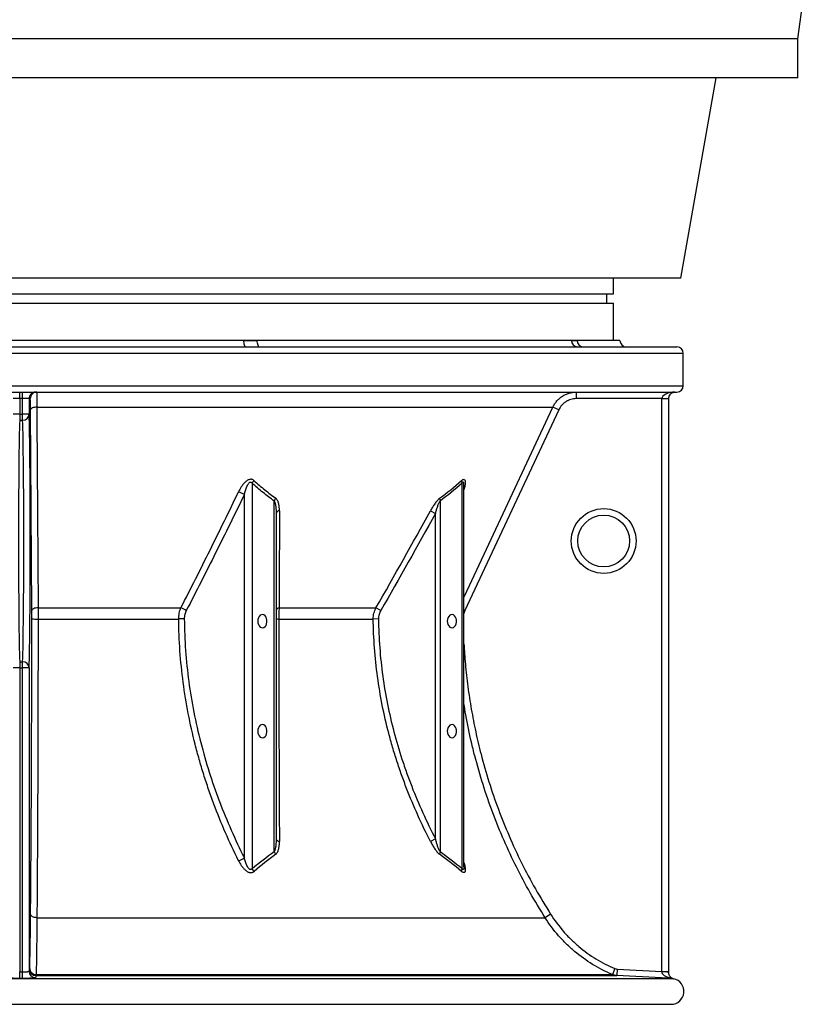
# Model space of a CAD drawing. Header units: millimetres. Extents: x 1228 to 2708, y 240 to 3424.
# Tile 2 of 6: x 1967 to 2583, y 240 to 1000. Entities that reach past the tile are written whole.
import ezdxf

# ---------------------------------------------------------------- set-up
doc = ezdxf.new("R2010")
doc.units = ezdxf.units.MM

msp = doc.modelspace()

# ---------------------------------------------------------------- linework, layer by layer
at = {"color": 7, "linetype": 'Continuous', "lineweight": 25}
for p, q in [((2568.12, 985.41), (2583.12, 1095.41)), ((2568.12, 985.41), (1368.12, 985.41)), ((2568.12, 955.41), (2568.12, 985.41)), ((2568.12, 955.41), (1368.12, 955.41)), ((2477.62, 800.52), (2504.94, 955.41)), ((2477.62, 800.52), (1458.62, 800.52)), ((2425.62, 788.52), (2425.62, 800.52)), ((1510.62, 788.52), (2425.62, 788.52)), ((2420.62, 781.22), (2420.62, 788.52)), ((1510.62, 781.22), (2425.62, 781.22)), ((2425.62, 752.52), (2425.62, 781.22)), ((1461.63, 747.52), (2474.62, 747.52)), ((2139.94, 752.52), (1796.31, 752.52)), ((2150.27, 752.52), (2139.94, 752.52)), ((2393.25, 752.52), (2150.27, 752.52)), ((2397.53, 752.52), (2393.25, 752.52)), ((2430.62, 752.52), (2397.53, 752.52)), ((2479.62, 717.52), (2479.62, 742.52)), ((1461.63, 712.52), (2474.62, 712.52)), ((1967, 707.52), (1967, 712.52)), ((1969.25, 707.52), (1969.25, 712.52)), ((2397, 707.52), (2397, 712.52)), ((1967, 707.52), (1962, 707.52)), ((1969.25, 707.52), (1967, 707.52)), ((1967, 707.52), (1967, 695.59)), ((1974.25, 707.52), (1969.25, 707.52)), ((1969.25, 695.59), (1969.25, 707.52)), ((1974.25, 707.52), (1974.25, 695.59)), ((1975.14, 707.52), (1974.25, 707.52)), ((1980.19, 700.97), (2378.86, 700.97)), ((2383.39, 698.86), (2378.86, 700.97)), ((2463.12, 707.52), (2397, 707.52)), ((2463.12, 707.52), (2468.12, 707.52)), ((2463.12, 264.89), (2463.12, 707.52)), ((2468.12, 707.52), (2468.12, 264.89)), ((1967, 695.59), (1962, 695.59)), ((1967, 695.59), (1967, 690.92)), ((1967, 695.59), (1969.25, 695.59)), ((1969.25, 690.92), (1969.25, 695.59)), ((1974.25, 695.59), (1969.25, 695.59)), ((1976.34, 543.76), (1975.33, 698.86)), ((2383.39, 698.86), (2310.96, 543.76)), ((1967, 690.92), (1969.25, 690.92)), ((2146.57, 642.12), (2146.57, 344.46)), ((2308.73, 344.46), (2308.73, 642.12)), ((2310.15, 640.61), (2310.15, 640.84)), ((2310.19, 345.77), (2310.19, 640.61)), ((2140.53, 352.65), (2140.53, 633.4)), ((2163.6, 357.55), (2163.6, 628.39)), ((2291.69, 628.39), (2291.69, 357.55)), ((2165.07, 618.81), (2165.07, 367.41)), ((2284.32, 620.92), (2288.15, 618.81)), ((2288.15, 367.41), (2288.15, 618.81)), ((1981.16, 545.88), (2091.54, 545.88)), ((2167.4, 545.88), (2242.23, 545.88)), ((2245.9, 543.76), (2242.23, 545.88)), ((1981.16, 537.24), (2089.83, 537.24)), ((2167.11, 537.24), (2240.13, 537.24)), ((2244.16, 537.29), (2240.13, 537.24)), ((1967, 504.11), (1967, 499.44)), ((1967, 504.11), (1969.25, 504.11)), ((1969.25, 499.44), (1969.25, 504.11)), ((1967, 499.44), (1962, 499.44)), ((1967, 499.44), (1969.25, 499.44)), ((1967, 499.44), (1967, 264.51)), ((1969.25, 264.51), (1969.25, 499.44)), ((1974.25, 499.44), (1969.25, 499.44)), ((1974.25, 499.44), (1974.25, 265.02)), ((2288.15, 367.41), (2284.28, 365.4)), ((1980.29, 306.4), (2372.91, 306.4)), ((2377.13, 309.08), (2372.91, 306.4)), ((1974.25, 265.02), (1974.7, 266.7)), ((2426.83, 267.08), (2424.89, 262.48)), ((2428.52, 266.7), (2428.26, 261.7)), ((2428.52, 266.7), (2463.12, 264.89)), ((1466, 259.51), (2470.25, 259.51)), ((1967, 259.52), (1967, 264.51)), ((1967, 264.51), (1969.25, 264.51)), ((1969.25, 259.52), (1967, 259.52)), ((1969.25, 259.52), (1969.25, 264.51)), ((1979.67, 262.48), (2424.89, 262.48)), ((1979.69, 261.7), (2428.26, 261.7)), ((2463.12, 264.89), (2468.12, 264.89)), ((2470.25, 259.57), (2470.25, 259.51)), ((2472.12, 259.32), (2472.12, 259.31)), ((1466.62, 239.52), (2469.62, 239.52))]:
    msp.add_line(p, q, dxfattribs=at)
at = {"color": 1, "linetype": 'Continuous', "lineweight": 25}
for p, q in [((2479.62, 742.52), (1456.62, 742.52)), ((1456.62, 717.52), (2479.62, 717.52)), ((2310.96, 543.76), (2310.19, 544.12)), ((2472.12, 259.31), (2471.99, 259.26)), ((1466.08, 239.52), (2470.17, 239.52))]:
    msp.add_line(p, q, dxfattribs=at)
at = {"color": 7, "linetype": 'Continuous', "lineweight": 25, "flags": 128}
for points in [[(2139.94, 752.52), (2139.98, 751.54), (2140.08, 750.6), (2140.25, 749.74), (2140.48, 748.98), (2140.77, 748.36), (2141.09, 747.9), (2141.44, 747.61), (2141.8, 747.52)], [(2150.27, 752.52), (2150.3, 751.54), (2150.42, 750.6), (2150.6, 749.74), (2150.84, 748.98), (2151.14, 748.36), (2151.48, 747.9), (2151.85, 747.61), (2152.24, 747.52)], [(1980.19, 700.97), (1979.25, 700.92), (1978.34, 700.79), (1977.5, 700.59), (1976.77, 700.32), (1976.16, 700.01), (1975.71, 699.65), (1975.43, 699.26), (1975.33, 698.86)], [(1980.19, 700.97), (1980.25, 691.91), (1980.48, 655.66), (1981.16, 545.88)], [(1981.16, 545.88), (1980.22, 545.82), (1979.32, 545.69), (1978.49, 545.49), (1977.76, 545.22), (1977.17, 544.91), (1976.72, 544.55), (1976.44, 544.16), (1976.34, 543.76)], [(2150.85, 535.57), (2150.99, 534.19), (2151.38, 532.92), (2152, 531.84), (2152.8, 531.04), (2153.73, 530.57), (2154.71, 530.48), (2155.67, 530.76), (2156.54, 531.4), (2157.26, 532.35), (2157.77, 533.53), (2158.03, 534.87), (2158.03, 536.26), (2157.77, 537.6), (2157.26, 538.78), (2156.54, 539.73), (2155.67, 540.37), (2154.71, 540.65), (2153.73, 540.56), (2152.8, 540.09), (2152, 539.29), (2151.38, 538.22), (2150.99, 536.94), (2150.85, 535.57)], [(2297.23, 535.57), (2297.36, 534.19), (2297.75, 532.92), (2298.37, 531.84), (2299.17, 531.04), (2300.1, 530.57), (2301.08, 530.48), (2302.04, 530.76), (2302.91, 531.4), (2303.63, 532.35), (2304.14, 533.53), (2304.4, 534.87), (2304.4, 536.26), (2304.14, 537.6), (2303.63, 538.78), (2302.91, 539.73), (2302.04, 540.37), (2301.08, 540.65), (2300.1, 540.56), (2299.17, 540.09), (2298.37, 539.29), (2297.75, 538.22), (2297.36, 536.94), (2297.23, 535.57)], [(2094.14, 537.29), (2093.64, 537.28), (2093.11, 537.27), (2092.57, 537.27), (2092.02, 537.26), (2091.46, 537.26), (2090.91, 537.25), (2090.36, 537.25), (2089.83, 537.24)], [(2150.85, 450.57), (2150.99, 449.19), (2151.38, 447.92), (2152, 446.84), (2152.8, 446.04), (2153.73, 445.57), (2154.71, 445.48), (2155.67, 445.76), (2156.54, 446.4), (2157.26, 447.35), (2157.77, 448.53), (2158.03, 449.87), (2158.03, 451.26), (2157.77, 452.6), (2157.26, 453.78), (2156.54, 454.73), (2155.67, 455.37), (2154.71, 455.65), (2153.73, 455.56), (2152.8, 455.09), (2152, 454.29), (2151.38, 453.22), (2150.99, 451.94), (2150.85, 450.57)], [(2297.23, 450.57), (2297.36, 449.19), (2297.75, 447.92), (2298.37, 446.84), (2299.17, 446.04), (2300.1, 445.57), (2301.08, 445.48), (2302.04, 445.76), (2302.91, 446.4), (2303.63, 447.35), (2304.14, 448.53), (2304.4, 449.87), (2304.4, 451.26), (2304.14, 452.6), (2303.63, 453.78), (2302.91, 454.73), (2302.04, 455.37), (2301.08, 455.65), (2300.1, 455.56), (2299.17, 455.09), (2298.37, 454.29), (2297.75, 453.22), (2297.36, 451.94), (2297.23, 450.57)], [(1980.29, 306.4), (1979.34, 306.47), (1978.43, 306.63), (1977.59, 306.88), (1976.86, 307.22), (1976.25, 307.62), (1975.8, 308.08), (1975.52, 308.57), (1975.41, 309.08)], [(1979.69, 261.7), (1979.55, 261.18), (1979.24, 260.03)], [(2470.25, 259.51), (2462.88, 259.89), (2428.26, 261.7)]]:
    msp.add_lwpolyline(points, dxfattribs=at)
at = {"color": 1, "linetype": 'Continuous', "lineweight": 25, "flags": 128}
msp.add_lwpolyline([(2310.19, 553.9), (2310.67, 554.94), (2327.6, 591.18), (2378.86, 700.97)], dxfattribs=at)
at = {"color": 7, "linetype": 'Continuous', "lineweight": 25}
for radius in [25, 20]:
    msp.add_circle((2418.12, 597.52), radius, dxfattribs=at)
for centre, radius, start, end in [((2398.06, 752.32), 4.81, 177.69044, 267.48727), ((2402.35, 752.35), 4.83, 177.95364, 267.79583), ((2435.62, 752.52), 5, 180, 270), ((2474.62, 742.52), 5, 0, 90), ((2474.62, 717.52), 5, 270, 0), ((1979.25, 707.52), 5, 90.00279, 180.00279), ((1980.14, 707.52), 5, 90.00279, 180.00279), ((2473.12, 707.52), 5, 90, 180), ((1969.38, 695.79), 4.87, 268.45013, 357.64943), ((2153.71, 638.86), 7.85, 136.8275, 155.4744), ((2313.11, 644.21), 4.86, 179.67551, 205.42503), ((2130.33, 617.53), 18.86, 57.26812, 72.41188), ((2170.76, 625.78), 7.62, 141.68389, 159.94939), ((2296.63, 630.26), 5.28, 177.34638, 200.71174), ((2167.87, 618.02), 2.91, 94.26761, 164.3313), ((2085.4, 528.67), 18.27, 55.69365, 70.3415), ((2167.77, 543.12), 2.78, 97.63795, 166.64193), ((1980.03, 671.88), 134.65, 268.43544, 270.48073), ((2166.79, 568.63), 31.39, 266.85867, 270.59812), ((1969.38, 499.24), 4.87, 2.35057, 91.54987), ((2167.79, 368.25), 2.85, 197.04911, 266.6737), ((2130.36, 367.89), 18.32, 288.07593, 303.71638), ((2170.77, 360.16), 7.62, 199.96794, 218.29732), ((2296.64, 355.69), 5.28, 159.36644, 182.80506), ((2153.76, 347.46), 7.79, 202.64215, 222.57318), ((2313.22, 342.5), 4.9, 156.36, 183.58192), ((1979.7, 266.7), 5, 180.0854, 269.91223), ((1979.56, 267.32), 4.84, 182.7658, 271.34919), ((1979.25, 265.03), 5, 180.08542, 269.91982), ((2464.38, 246.2), 18.38, 78.24084, 93.85811), ((2473.12, 264.22), 5, 180.00483, 200.95803), ((2473.12, 264.22), 5, 227.63927, 258.38062), ((2470.12, 249.52), 10, 270.24278, 78.48574), ((2470.41, 255.83), 3.74, 72.11256, 92.39953), ((2469.62, 367.52), 128, 270, 270.24278)]:
    msp.add_arc(centre, radius, start, end, dxfattribs=at)
for centre, major_axis, ratio, start_param, end_param in [((2473.12, 707.52), (10, 0), 0.5, 1.570796, 3.141593), ((1973.73, 597.52), (0, 105), 0.013964, 3.5068, 5.917978), ((1967.52, 597.52), (0, 100), 0.014662, 0.365207, 2.776385), ((1968.73, 597.52), (0, 100), 0.014662, 3.5068, 5.917978)]:
    msp.add_ellipse(centre, major_axis=major_axis, ratio=ratio, start_param=start_param, end_param=end_param, dxfattribs=at)
for points, knots in [([(2139.94, 752.52), (2140.81, 752.52), (2141.67, 752.49), (2143.39, 752.44), (2144.26, 752.42), (2145.98, 752.42), (2146.84, 752.44), (2148.55, 752.49), (2149.41, 752.52), (2150.27, 752.52)], [0, 0, 0, 0, 0.25, 0.25, 0.5, 0.5, 0.75, 0.75, 1, 1, 1, 1]), ([(2393.25, 752.52), (2393.62, 752.52), (2393.98, 752.49), (2394.7, 752.44), (2395.06, 752.42), (2395.78, 752.42), (2396.13, 752.44), (2396.83, 752.49), (2397.18, 752.52), (2397.53, 752.52)], [0, 0, 0, 0, 0.25, 0.25, 0.5, 0.5, 0.75, 0.75, 1, 1, 1, 1]), ([(1980.14, 712.52), (1980.14, 712.52), (1980.14, 712.45), (1980.15, 712.18), (1980.15, 711.99), (1980.16, 711.59), (1980.16, 711.44), (1980.16, 711.11), (1980.16, 710.93), (1980.17, 710.35), (1980.17, 709.9), (1980.17, 709.14), (1980.17, 708.87), (1980.18, 708.31), (1980.18, 708.01), (1980.18, 707.09), (1980.18, 706.42), (1980.19, 705.01), (1980.19, 704.26), (1980.19, 703.07), (1980.19, 702.66), (1980.19, 701.83), (1980.19, 701.4), (1980.19, 700.97)], [0, 0, 0, 0, 0.125, 0.125, 0.25, 0.25, 0.3125, 0.3125, 0.375, 0.375, 0.5, 0.5, 0.5625, 0.5625, 0.625, 0.625, 0.75, 0.75, 0.875, 0.875, 0.9375, 0.9375, 1, 1, 1, 1]), ([(2378.86, 700.97), (2379.27, 701.83), (2379.73, 702.66), (2380.75, 704.24), (2381.32, 704.99), (2382.26, 706.05), (2382.59, 706.4), (2383.26, 707.07), (2383.61, 707.39), (2384.68, 708.31), (2385.44, 708.87), (2386.63, 709.63), (2387.04, 709.87), (2387.87, 710.32), (2388.3, 710.54), (2389.6, 711.12), (2390.48, 711.45), (2392.29, 711.98), (2393.21, 712.18), (2394.62, 712.38), (2395.1, 712.43), (2396.04, 712.5), (2396.52, 712.52), (2397, 712.52)], [0, 0, 0, 0, 0.125, 0.125, 0.25, 0.25, 0.3125, 0.3125, 0.375, 0.375, 0.5, 0.5, 0.5625, 0.5625, 0.625, 0.625, 0.75, 0.75, 0.875, 0.875, 0.9375, 0.9375, 1, 1, 1, 1]), ([(1975.33, 698.86), (1975.32, 699.51), (1975.32, 700.13), (1975.31, 701.33), (1975.3, 701.89), (1975.29, 702.95), (1975.28, 703.44), (1975.27, 704.14), (1975.27, 704.36), (1975.26, 704.79), (1975.25, 704.99), (1975.24, 705.55), (1975.23, 705.89), (1975.22, 706.33), (1975.21, 706.46), (1975.21, 706.71), (1975.2, 706.82), (1975.18, 707.32), (1975.16, 707.52), (1975.14, 707.52)], [0, 0, 0, 0, 0.125, 0.125, 0.25, 0.25, 0.375, 0.375, 0.4375, 0.4375, 0.5, 0.5, 0.625, 0.625, 0.6875, 0.6875, 0.75, 0.75, 1, 1, 1, 1]), ([(2397, 707.52), (2396.28, 707.52), (2395.57, 707.47), (2394.15, 707.26), (2393.46, 707.11), (2392.11, 706.72), (2391.45, 706.47), (2390.47, 706.03), (2390.15, 705.87), (2389.53, 705.53), (2389.22, 705.35), (2388.33, 704.78), (2387.76, 704.36), (2386.95, 703.67), (2386.69, 703.43), (2386.18, 702.93), (2385.94, 702.67), (2384.77, 701.34), (2383.99, 700.15), (2383.39, 698.86)], [0, 0, 0, 0, 0.125, 0.125, 0.25, 0.25, 0.375, 0.375, 0.4375, 0.4375, 0.5, 0.5, 0.625, 0.625, 0.6875, 0.6875, 0.75, 0.75, 1, 1, 1, 1]), ([(2147.98, 644.23), (2147.76, 644.44), (2147.52, 644.61), (2146.99, 644.91), (2146.71, 645.03), (2146.26, 645.14), (2146.1, 645.17), (2145.78, 645.21), (2145.62, 645.21), (2145.13, 645.2), (2144.78, 645.15), (2144.11, 644.96), (2143.78, 644.83), (2143.13, 644.51), (2142.82, 644.33), (2142.22, 643.92), (2141.93, 643.7), (2141.37, 643.22), (2141.1, 642.97), (2140.32, 642.18), (2139.84, 641.63), (2138.93, 640.47), (2138.52, 639.87), (2137.34, 638.05), (2136.65, 636.79), (2136.03, 635.51)], [0, 0, 0, 0, 0.0625, 0.0625, 0.125, 0.125, 0.15625, 0.15625, 0.1875, 0.1875, 0.25, 0.25, 0.3125, 0.3125, 0.375, 0.375, 0.4375, 0.4375, 0.5, 0.5, 0.625, 0.625, 0.75, 0.75, 1, 1, 1, 1]), ([(2140.53, 633.4), (2140.79, 634.45), (2141.07, 635.5), (2141.55, 637.06), (2141.72, 637.58), (2142.09, 638.61), (2142.29, 639.12), (2142.72, 640.13), (2142.96, 640.63), (2143.36, 641.35), (2143.5, 641.58), (2143.81, 642.03), (2143.97, 642.24), (2144.35, 642.64), (2144.55, 642.82), (2144.9, 643.01), (2145.03, 643.06), (2145.27, 643.1), (2145.4, 643.1), (2145.64, 643.05), (2145.75, 643.01), (2145.95, 642.88), (2146.05, 642.81), (2146.3, 642.55), (2146.44, 642.34), (2146.57, 642.12)], [0, 0, 0, 0, 0.25, 0.25, 0.375, 0.375, 0.5, 0.5, 0.625, 0.625, 0.6875, 0.6875, 0.75, 0.75, 0.8125, 0.8125, 0.84375, 0.84375, 0.875, 0.875, 0.90625, 0.90625, 0.9375, 0.9375, 1, 1, 1, 1]), ([(2163.6, 628.39), (2160.69, 630.48), (2157.81, 632.68), (2152.13, 637.26), (2149.33, 639.65), (2146.57, 642.12)], [0, 0, 0, 0, 0.5, 0.5, 1, 1, 1, 1]), ([(2147.98, 644.23), (2150.71, 641.77), (2153.47, 639.38), (2159.07, 634.79), (2161.9, 632.6), (2164.78, 630.5)], [0, 0, 0, 0, 0.5, 0.5, 1, 1, 1, 1]), ([(2091.54, 545.88), (2099.14, 560.69), (2106.63, 575.58), (2121.44, 605.47), (2128.77, 620.47), (2136.03, 635.51)], [0, 0, 0, 0, 0.5, 0.5, 1, 1, 1, 1]), ([(2140.53, 633.4), (2133.22, 618.35), (2125.84, 603.35), (2110.9, 573.46), (2103.35, 558.58), (2095.69, 543.76)], [0, 0, 0, 0, 0.5, 0.5, 1, 1, 1, 1]), ([(2163.6, 628.39), (2163.71, 628.23), (2163.8, 628.06), (2163.97, 627.71), (2164.05, 627.53), (2164.25, 626.97), (2164.35, 626.59), (2164.53, 625.81), (2164.61, 625.41), (2164.73, 624.6), (2164.79, 624.19), (2164.92, 622.97), (2164.98, 622.14), (2165.05, 620.48), (2165.07, 619.65), (2165.07, 618.81)], [0, 0, 0, 0, 0.0625, 0.0625, 0.125, 0.125, 0.25, 0.25, 0.375, 0.375, 0.5, 0.5, 0.75, 0.75, 1, 1, 1, 1]), ([(2167.65, 620.92), (2167.65, 621.84), (2167.62, 622.74), (2167.45, 624.51), (2167.32, 625.38), (2167.03, 626.64), (2166.91, 627.05), (2166.64, 627.85), (2166.48, 628.24), (2166.11, 628.98), (2165.9, 629.33), (2165.52, 629.81), (2165.39, 629.96), (2165.1, 630.25), (2164.95, 630.38), (2164.78, 630.5)], [0, 0, 0, 0, 0.25, 0.25, 0.5, 0.5, 0.625, 0.625, 0.75, 0.75, 0.875, 0.875, 0.9375, 0.9375, 1, 1, 1, 1]), ([(2291.35, 630.5), (2291.02, 630.26), (2290.69, 629.97), (2290.04, 629.33), (2289.71, 628.98), (2289.08, 628.24), (2288.77, 627.85), (2288.15, 627.05), (2287.85, 626.63), (2286.98, 625.37), (2286.42, 624.5), (2285.34, 622.74), (2284.82, 621.84), (2284.32, 620.92)], [0, 0, 0, 0, 0.125, 0.125, 0.25, 0.25, 0.375, 0.375, 0.5, 0.5, 0.75, 0.75, 1, 1, 1, 1]), ([(2288.15, 618.81), (2288.39, 619.65), (2288.63, 620.48), (2289.13, 622.14), (2289.39, 622.97), (2289.95, 624.6), (2290.25, 625.41), (2290.74, 626.59), (2290.91, 626.98), (2291.19, 627.54), (2291.28, 627.72), (2291.48, 628.06), (2291.58, 628.23), (2291.69, 628.39)], [0, 0, 0, 0, 0.25, 0.25, 0.5, 0.5, 0.75, 0.75, 0.875, 0.875, 0.9375, 0.9375, 1, 1, 1, 1]), ([(1976.36, 537.29), (1976.36, 538.41), (1976.36, 539.53), (1976.35, 541.7), (1976.35, 542.75), (1976.34, 543.76)], [0, 0, 0, 0, 0.5, 0.5, 1, 1, 1, 1]), ([(1981.16, 545.88), (1981.16, 544.52), (1981.16, 543.12), (1981.16, 540.96), (1981.16, 540.22), (1981.16, 538.74), (1981.16, 537.99), (1981.16, 537.24)], [0, 0, 0, 0, 0.5, 0.5, 0.75, 0.75, 1, 1, 1, 1]), ([(2089.83, 537.24), (2089.82, 538), (2089.86, 538.75), (2090, 540.24), (2090.11, 540.98), (2090.55, 543.16), (2090.98, 544.55), (2091.54, 545.88)], [0, 0, 0, 0, 0.25, 0.25, 0.5, 0.5, 1, 1, 1, 1]), ([(2095.69, 543.76), (2095.19, 542.78), (2094.79, 541.75), (2094.39, 540.11), (2094.29, 539.55), (2094.16, 538.43), (2094.13, 537.86), (2094.14, 537.29)], [0, 0, 0, 0, 0.5, 0.5, 0.75, 0.75, 1, 1, 1, 1]), ([(2167.4, 545.88), (2167.35, 545.21), (2167.31, 544.53), (2167.24, 543.12), (2167.21, 542.4), (2167.14, 540.23), (2167.11, 538.75), (2167.11, 537.24)], [0, 0, 0, 0, 0.25, 0.25, 0.5, 0.5, 1, 1, 1, 1]), ([(2240.13, 537.24), (2240.12, 538), (2240.16, 538.74), (2240.33, 540.24), (2240.47, 540.98), (2241, 543.16), (2241.54, 544.54), (2242.23, 545.88)], [0, 0, 0, 0, 0.25, 0.25, 0.5, 0.5, 1, 1, 1, 1]), ([(2245.9, 543.76), (2245.33, 542.78), (2244.89, 541.74), (2244.45, 540.11), (2244.33, 539.55), (2244.19, 538.42), (2244.15, 537.86), (2244.16, 537.29)], [0, 0, 0, 0, 0.5, 0.5, 0.75, 0.75, 1, 1, 1, 1]), ([(1975.41, 309.08), (1975.49, 317.62), (1975.56, 326.32), (1975.7, 344.02), (1975.76, 353.03), (1975.87, 371.35), (1975.93, 380.67), (1975.99, 392.51), (1976, 394.89), (1976.03, 399.65), (1976.04, 402.04), (1976.07, 409.21), (1976.09, 414.01), (1976.15, 428.45), (1976.19, 438.14), (1976.25, 457.64), (1976.27, 467.45), (1976.31, 487.19), (1976.33, 497.12), (1976.35, 517.11), (1976.36, 527.17), (1976.36, 537.29)], [0, 0, 0, 0, 0.125, 0.125, 0.25, 0.25, 0.375, 0.375, 0.40625, 0.40625, 0.4375, 0.4375, 0.5, 0.5, 0.625, 0.625, 0.75, 0.75, 0.875, 0.875, 1, 1, 1, 1]), ([(1981.16, 537.24), (1981.16, 527.02), (1981.16, 516.86), (1981.14, 496.67), (1981.12, 486.63), (1981.09, 466.69), (1981.06, 456.77), (1981.01, 437.08), (1980.97, 427.29), (1980.92, 412.7), (1980.9, 407.85), (1980.87, 400.61), (1980.86, 398.19), (1980.84, 393.38), (1980.83, 390.98), (1980.79, 383.79), (1980.77, 379.03), (1980.72, 369.59), (1980.69, 364.9), (1980.64, 355.6), (1980.61, 350.99), (1980.55, 341.83), (1980.52, 337.3), (1980.43, 323.83), (1980.36, 315.03), (1980.29, 306.4)], [0, 0, 0, 0, 0.125, 0.125, 0.25, 0.25, 0.375, 0.375, 0.5, 0.5, 0.5625, 0.5625, 0.59375, 0.59375, 0.625, 0.625, 0.6875, 0.6875, 0.75, 0.75, 0.8125, 0.8125, 0.875, 0.875, 1, 1, 1, 1]), ([(2136.05, 350.47), (2128.97, 364.68), (2122.6, 379.27), (2115.58, 398.04), (2114.22, 401.81), (2111.61, 409.42), (2110.34, 413.26), (2107.93, 420.97), (2106.77, 424.84), (2104.56, 432.64), (2103.51, 436.55), (2098.53, 456.2), (2095.45, 472.12), (2092.24, 496.34), (2091.41, 504.47), (2090.24, 520.83), (2089.91, 529.03), (2089.83, 537.24)], [0, 0, 0, 0, 0.25, 0.25, 0.3125, 0.3125, 0.375, 0.375, 0.4375, 0.4375, 0.5, 0.5, 0.75, 0.75, 0.875, 0.875, 1, 1, 1, 1]), ([(2094.14, 537.29), (2094.3, 520.95), (2095.49, 504.84), (2099.76, 473.04), (2102.85, 457.35), (2108.82, 434.12), (2111.03, 426.43), (2114.07, 416.88), (2114.69, 414.97), (2115.96, 411.16), (2116.6, 409.27), (2118.58, 403.6), (2119.95, 399.85), (2127.01, 381.23), (2133.42, 366.74), (2140.53, 352.65)], [0, 0, 0, 0, 0.25, 0.25, 0.5, 0.5, 0.625, 0.625, 0.65625, 0.65625, 0.6875, 0.6875, 0.75, 0.75, 1, 1, 1, 1]), ([(2167.11, 537.24), (2167.12, 522.2), (2167.13, 507.34), (2167.18, 477.95), (2167.22, 463.43), (2167.28, 441.88), (2167.31, 434.74), (2167.35, 424.09), (2167.36, 420.55), (2167.39, 413.49), (2167.41, 409.97), (2167.44, 402.96), (2167.45, 399.47), (2167.48, 392.55), (2167.5, 389.11), (2167.55, 378.84), (2167.59, 372.08), (2167.62, 365.4)], [0, 0, 0, 0, 0.25, 0.25, 0.5, 0.5, 0.625, 0.625, 0.6875, 0.6875, 0.75, 0.75, 0.8125, 0.8125, 0.875, 0.875, 1, 1, 1, 1]), ([(2284.28, 365.4), (2277.43, 378.72), (2271.28, 392.35), (2264.53, 409.8), (2263.23, 413.31), (2260.72, 420.36), (2259.52, 423.9), (2257.22, 431.02), (2256.11, 434.6), (2254.01, 441.79), (2253.02, 445.39), (2248.31, 463.44), (2245.41, 478.01), (2241.4, 507.42), (2240.29, 522.26), (2240.13, 537.24)], [0, 0, 0, 0, 0.25, 0.25, 0.3125, 0.3125, 0.375, 0.375, 0.4375, 0.4375, 0.5, 0.5, 0.75, 0.75, 1, 1, 1, 1]), ([(2244.16, 537.29), (2244.33, 522.4), (2245.44, 507.7), (2249.45, 478.64), (2252.34, 464.27), (2257.94, 442.97), (2260.02, 435.91), (2263.45, 425.38), (2264.65, 421.88), (2267.14, 414.9), (2268.44, 411.42), (2275.18, 394.12), (2281.32, 380.61), (2288.15, 367.41)], [0, 0, 0, 0, 0.25, 0.25, 0.5, 0.5, 0.625, 0.625, 0.6875, 0.6875, 0.75, 0.75, 1, 1, 1, 1]), ([(2165.07, 367.41), (2165.07, 366.55), (2165.05, 365.69), (2164.98, 363.98), (2164.93, 363.13), (2164.75, 361.45), (2164.63, 360.61), (2164.36, 359.4), (2164.25, 359), (2164.05, 358.43), (2163.98, 358.24), (2163.81, 357.89), (2163.72, 357.72), (2163.6, 357.55)], [0, 0, 0, 0, 0.25, 0.25, 0.5, 0.5, 0.75, 0.75, 0.875, 0.875, 0.9375, 0.9375, 1, 1, 1, 1]), ([(2164.78, 355.43), (2165.12, 355.68), (2165.41, 355.98), (2165.91, 356.64), (2166.12, 357.01), (2166.5, 357.78), (2166.65, 358.19), (2166.92, 359.02), (2167.04, 359.46), (2167.32, 360.77), (2167.45, 361.67), (2167.6, 363.51), (2167.63, 364.45), (2167.62, 365.4)], [0, 0, 0, 0, 0.125, 0.125, 0.25, 0.25, 0.375, 0.375, 0.5, 0.5, 0.75, 0.75, 1, 1, 1, 1]), ([(2284.28, 365.4), (2284.77, 364.45), (2285.28, 363.51), (2286.35, 361.66), (2286.91, 360.76), (2287.79, 359.45), (2288.09, 359.02), (2288.71, 358.19), (2289.03, 357.78), (2289.67, 357.02), (2290, 356.65), (2290.67, 355.98), (2291.02, 355.68), (2291.36, 355.43)], [0, 0, 0, 0, 0.25, 0.25, 0.5, 0.5, 0.625, 0.625, 0.75, 0.75, 0.875, 0.875, 1, 1, 1, 1]), ([(2291.69, 357.55), (2291.58, 357.71), (2291.47, 357.89), (2291.27, 358.25), (2291.17, 358.43), (2290.89, 359.01), (2290.72, 359.4), (2290.39, 360.21), (2290.23, 360.62), (2289.93, 361.45), (2289.79, 361.87), (2289.37, 363.13), (2289.11, 363.98), (2288.61, 365.69), (2288.38, 366.55), (2288.15, 367.41)], [0, 0, 0, 0, 0.0625, 0.0625, 0.125, 0.125, 0.25, 0.25, 0.375, 0.375, 0.5, 0.5, 0.75, 0.75, 1, 1, 1, 1]), ([(2136.05, 350.47), (2136.67, 349.22), (2137.36, 348.01), (2138.55, 346.26), (2138.98, 345.69), (2139.9, 344.58), (2140.39, 344.05), (2141.18, 343.32), (2141.45, 343.09), (2142.03, 342.64), (2142.32, 342.43), (2142.93, 342.06), (2143.25, 341.89), (2143.73, 341.68), (2143.9, 341.62), (2144.22, 341.5), (2144.39, 341.46), (2144.72, 341.38), (2144.88, 341.35), (2145.21, 341.3), (2145.38, 341.29), (2145.86, 341.29), (2146.17, 341.32), (2146.62, 341.43), (2146.76, 341.47), (2147.04, 341.58), (2147.17, 341.64), (2147.56, 341.84), (2147.8, 342), (2148.02, 342.19)], [0, 0, 0, 0, 0.25, 0.25, 0.375, 0.375, 0.5, 0.5, 0.5625, 0.5625, 0.625, 0.625, 0.6875, 0.6875, 0.71875, 0.71875, 0.75, 0.75, 0.78125, 0.78125, 0.8125, 0.8125, 0.875, 0.875, 0.90625, 0.90625, 0.9375, 0.9375, 1, 1, 1, 1]), ([(2146.57, 344.46), (2146.44, 344.26), (2146.31, 344.08), (2145.98, 343.77), (2145.78, 343.65), (2145.44, 343.57), (2145.32, 343.57), (2145.08, 343.6), (2144.97, 343.63), (2144.62, 343.78), (2144.41, 343.94), (2144.03, 344.29), (2143.86, 344.49), (2143.54, 344.9), (2143.39, 345.12), (2142.98, 345.79), (2142.74, 346.25), (2142.3, 347.2), (2142.1, 347.69), (2141.72, 348.66), (2141.55, 349.16), (2141.07, 350.64), (2140.79, 351.64), (2140.53, 352.65)], [0, 0, 0, 0, 0.0625, 0.0625, 0.125, 0.125, 0.15625, 0.15625, 0.1875, 0.1875, 0.25, 0.25, 0.3125, 0.3125, 0.375, 0.375, 0.5, 0.5, 0.625, 0.625, 0.75, 0.75, 1, 1, 1, 1]), ([(1974.72, 267.08), (1974.79, 269.24), (1974.86, 271.76), (1974.96, 276.08), (1974.99, 277.6), (1975.04, 280.03), (1975.05, 280.86), (1975.08, 282.57), (1975.1, 283.45), (1975.17, 287.91), (1975.23, 291.75), (1975.33, 300), (1975.37, 304.4), (1975.41, 309.08)], [0, 0, 0, 0, 0.25, 0.25, 0.375, 0.375, 0.4375, 0.4375, 0.5, 0.5, 0.75, 0.75, 1, 1, 1, 1]), ([(1980.29, 306.4), (1980.25, 301.51), (1980.21, 296.92), (1980.12, 288.31), (1980.08, 284.29), (1980, 278.7), (1979.97, 276.91), (1979.93, 274.36), (1979.91, 273.54), (1979.89, 271.93), (1979.87, 271.15), (1979.8, 267.37), (1979.74, 264.73), (1979.67, 262.48)], [0, 0, 0, 0, 0.25, 0.25, 0.5, 0.5, 0.625, 0.625, 0.6875, 0.6875, 0.75, 0.75, 1, 1, 1, 1]), ([(2424.89, 262.48), (2419.55, 264.73), (2414.45, 267.35), (2404.71, 273.32), (2400.07, 276.67), (2393.46, 282.24), (2391.31, 284.19), (2388.21, 287.23), (2387.2, 288.27), (2385.21, 290.37), (2384.23, 291.45), (2379.48, 296.89), (2376.02, 301.51), (2372.91, 306.4)], [0, 0, 0, 0, 0.25, 0.25, 0.5, 0.5, 0.625, 0.625, 0.6875, 0.6875, 0.75, 0.75, 1, 1, 1, 1]), ([(2377.13, 309.08), (2380.1, 304.4), (2383.41, 299.99), (2388.84, 293.77), (2390.73, 291.77), (2393.68, 288.86), (2394.69, 287.91), (2396.74, 286.04), (2397.78, 285.13), (2403.06, 280.68), (2407.5, 277.47), (2416.83, 271.75), (2421.72, 269.24), (2426.83, 267.08)], [0, 0, 0, 0, 0.25, 0.25, 0.375, 0.375, 0.4375, 0.4375, 0.5, 0.5, 0.75, 0.75, 1, 1, 1, 1]), ([(1967, 259.52), (1966.34, 259.52), (1965.7, 259.52), (1964.41, 259.54), (1963.79, 259.55), (1962.9, 259.56), (1962.6, 259.57), (1962.03, 259.59), (1961.75, 259.6), (1960.94, 259.62), (1960.43, 259.64), (1959.52, 259.69), (1959.09, 259.72), (1958.37, 259.77), (1958.06, 259.8), (1957.68, 259.85), (1957.56, 259.86), (1957.37, 259.9), (1957.29, 259.91), (1957.09, 259.96), (1957.01, 260), (1957.01, 260.03)], [0, 0, 0, 0, 0.125, 0.125, 0.25, 0.25, 0.3125, 0.3125, 0.375, 0.375, 0.5, 0.5, 0.625, 0.625, 0.75, 0.75, 0.8125, 0.8125, 0.875, 0.875, 1, 1, 1, 1]), ([(1969.25, 264.51), (1969.58, 264.51), (1969.9, 264.52), (1970.38, 264.53), (1970.54, 264.53), (1970.85, 264.54), (1971, 264.55), (1971.45, 264.56), (1971.74, 264.58), (1972.28, 264.62), (1972.54, 264.64), (1973, 264.68), (1973.2, 264.71), (1973.57, 264.77), (1973.72, 264.8), (1973.98, 264.86), (1974.08, 264.89), (1974.21, 264.96), (1974.25, 264.99), (1974.25, 265.02)], [0, 0, 0, 0, 0.125, 0.125, 0.1875, 0.1875, 0.25, 0.25, 0.375, 0.375, 0.5, 0.5, 0.625, 0.625, 0.75, 0.75, 0.875, 0.875, 1, 1, 1, 1]), ([(1979.24, 260.03), (1979.24, 260), (1979.16, 259.96), (1978.89, 259.9), (1978.7, 259.86), (1978.32, 259.82), (1978.17, 259.8), (1977.86, 259.77), (1977.69, 259.76), (1977.14, 259.72), (1976.73, 259.69), (1975.81, 259.64), (1975.3, 259.62), (1974.22, 259.59), (1973.65, 259.57), (1972.75, 259.55), (1972.44, 259.55), (1971.81, 259.54), (1971.5, 259.53), (1970.55, 259.52), (1969.91, 259.52), (1969.25, 259.52)], [0, 0, 0, 0, 0.125, 0.125, 0.25, 0.25, 0.3125, 0.3125, 0.375, 0.375, 0.5, 0.5, 0.625, 0.625, 0.75, 0.75, 0.8125, 0.8125, 0.875, 0.875, 1, 1, 1, 1]), ([(2470.25, 259.57), (2470.09, 259.6), (2469.92, 259.64), (2469.58, 259.72), (2469.41, 259.76), (2468.88, 259.89), (2468.53, 259.99), (2467.47, 260.34), (2466.76, 260.63), (2465.75, 261.18), (2465.43, 261.38), (2464.79, 261.83), (2464.49, 262.08), (2464.08, 262.51), (2463.95, 262.66), (2463.7, 262.98), (2463.59, 263.15), (2463.4, 263.52), (2463.31, 263.71), (2463.19, 264.11), (2463.15, 264.32), (2463.14, 264.54)], [0, 0, 0, 0, 0.0625, 0.0625, 0.125, 0.125, 0.25, 0.25, 0.5, 0.5, 0.625, 0.625, 0.75, 0.75, 0.8125, 0.8125, 0.875, 0.875, 0.9375, 0.9375, 1, 1, 1, 1]), ([(2468.12, 264.2), (2468.12, 263.97), (2468.14, 263.75), (2468.2, 263.33), (2468.24, 263.13), (2468.33, 262.76), (2468.39, 262.59), (2468.51, 262.26), (2468.57, 262.11), (2468.78, 261.69), (2468.94, 261.44), (2469.26, 261), (2469.42, 260.81), (2469.93, 260.3), (2470.28, 260.03), (2470.8, 259.73), (2470.97, 259.64), (2471.29, 259.5), (2471.44, 259.44), (2471.56, 259.39)], [0, 0, 0, 0, 0.0625, 0.0625, 0.125, 0.125, 0.1875, 0.1875, 0.25, 0.25, 0.375, 0.375, 0.5, 0.5, 0.75, 0.75, 0.875, 0.875, 1, 1, 1, 1]), ([(2471.56, 259.39), (2471.63, 259.37), (2471.7, 259.34), (2471.77, 259.32), (2471.85, 259.3), (2471.92, 259.28), (2471.99, 259.26), (2471.99, 259.26), (2471.99, 259.26), (2471.99, 259.26)], [0, 0, 0, 0, 0.000795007, 0.000795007, 0.000795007, 0.001590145, 0.001590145, 0.001590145, 0.001610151, 0.001610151, 0.001610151, 0.001610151])]:
    msp.add_open_spline(points, degree=3, knots=knots, dxfattribs=at)
for points in [[(2291.35, 630.5), (2297.14, 634.69), (2302.77, 639.3), (2308.25, 644.23)], [(2308.73, 642.12), (2303.2, 637.18), (2297.52, 632.57), (2291.69, 628.39)], [(2167.65, 620.92), (2167.57, 595.78), (2167.49, 570.75), (2167.4, 545.88)], [(2242.23, 545.88), (2256.51, 570.75), (2270.51, 595.78), (2284.32, 620.92)], [(2288.15, 618.81), (2274.29, 593.67), (2260.24, 568.63), (2245.9, 543.76)], [(2146.57, 344.46), (2152.16, 349.03), (2157.83, 353.43), (2163.6, 357.55)], [(2164.78, 355.43), (2159.1, 351.26), (2153.52, 346.81), (2148.02, 342.19)], [(2308.32, 342.19), (2302.75, 346.81), (2297.1, 351.26), (2291.36, 355.43)], [(2291.69, 357.55), (2297.46, 353.43), (2303.13, 349.03), (2308.73, 344.46)], [(1974.7, 266.7), (1974.71, 266.73), (1974.71, 266.86), (1974.72, 267.08)], [(2426.83, 267.08), (2427.37, 266.86), (2427.93, 266.73), (2428.52, 266.7)], [(1979.67, 262.48), (1979.67, 262.25), (1979.68, 261.9), (1979.69, 261.73), (1979.69, 261.7)], [(2428.26, 261.7), (2427.67, 261.73), (2426.53, 261.9), (2425.43, 262.25), (2424.89, 262.48)], [(2463.14, 264.54), (2463.14, 264.65), (2463.13, 264.77), (2463.12, 264.89)], [(2468.12, 264.89), (2468.12, 264.65), (2468.12, 264.42), (2468.12, 264.2)], [(2470.25, 259.57), (2470.84, 259.5), (2471.42, 259.39), (2471.99, 259.26)], [(2471.99, 259.26), (2471.42, 259.39), (2470.84, 259.47), (2470.25, 259.51)]]:
    msp.add_open_spline(points, degree=3, dxfattribs=at)
at = {"color": 1, "linetype": 'Continuous', "lineweight": 25}
for points, knots in [([(2308.25, 644.23), (2308.6, 644.51), (2309.28, 645.07), (2310.15, 645.3), (2310.79, 644.94), (2311.19, 643.8), (2311.14, 641.71), (2310.76, 639.33), (2310.35, 637.73), (2310.19, 637.1)], [0, 0, 0, 0, 0.107937, 0.216531, 0.311324, 0.43776, 0.647386, 0.860929, 1, 1, 1, 1]), ([(2310.15, 640.84), (2310.16, 641.18), (2310.18, 641.92), (2310.04, 642.65), (2309.84, 643.01), (2309.68, 643.12), (2309.46, 643.07), (2309.12, 642.78), (2308.89, 642.39), (2308.73, 642.12)], [0, 0, 0, 0, 0.219137, 0.467807, 0.543907, 0.622075, 0.708346, 0.795011, 1, 1, 1, 1]), ([(2310.96, 543.76), (2310.74, 543.27), (2310.41, 542.56), (2310.24, 541.81), (2310.19, 541.58)], [0, 0, 0, 0, 0.702499, 1, 1, 1, 1]), ([(2310.19, 518.12), (2310.51, 512.87), (2311.2, 501.81), (2313.11, 484.93), (2315.75, 467.48), (2319.14, 450.06), (2323.58, 431.32), (2329.31, 411.34), (2336.56, 390.24), (2344.94, 369.36), (2354.51, 348.8), (2365.16, 328.56), (2373.14, 315.57), (2377.13, 309.08)], [0, 0, 0, 0, 0.071024, 0.149745, 0.229652, 0.309594, 0.389501, 0.489975, 0.590516, 0.69099, 0.79397, 0.897021, 1, 1, 1, 1]), ([(2372.91, 306.4), (2368.97, 312.8), (2361.09, 325.62), (2350.54, 345.57), (2340.88, 366.17), (2332.26, 387.44), (2324.71, 409.3), (2319.45, 427.57), (2315.07, 445.5), (2312.14, 458.97), (2310.64, 469.04), (2310.19, 472.02)], [0, 0, 0, 0, 0.126461, 0.253006, 0.379466, 0.509079, 0.638782, 0.768394, 0.82868, 0.949279, 1, 1, 1, 1]), ([(2310.19, 349.06), (2310.32, 348.59), (2310.71, 347.18), (2311.1, 345.15), (2311.28, 343.07), (2311.03, 341.75), (2310.38, 341.22), (2309.56, 341.34), (2308.83, 341.78), (2308.42, 342.11), (2308.32, 342.19)], [0, 0, 0, 0, 0.1056647, 0.3168807, 0.4874522, 0.658457, 0.7641123, 0.8699803, 0.9707893, 1, 1, 1, 1]), ([(2310.18, 345.76), (2310.18, 345.64), (2310.2, 344.98), (2310.12, 344.22), (2309.9, 343.71), (2309.73, 343.57), (2309.54, 343.56), (2309.24, 343.74), (2308.96, 344.09), (2308.77, 344.39), (2308.73, 344.46)], [0, 0, 0, 0, 0.078822, 0.426639, 0.534632, 0.60169, 0.689318, 0.765577, 0.942897, 1, 1, 1, 1])]:
    msp.add_open_spline(points, degree=3, knots=knots, dxfattribs=at)

doc.saveas('drawing.dxf')
